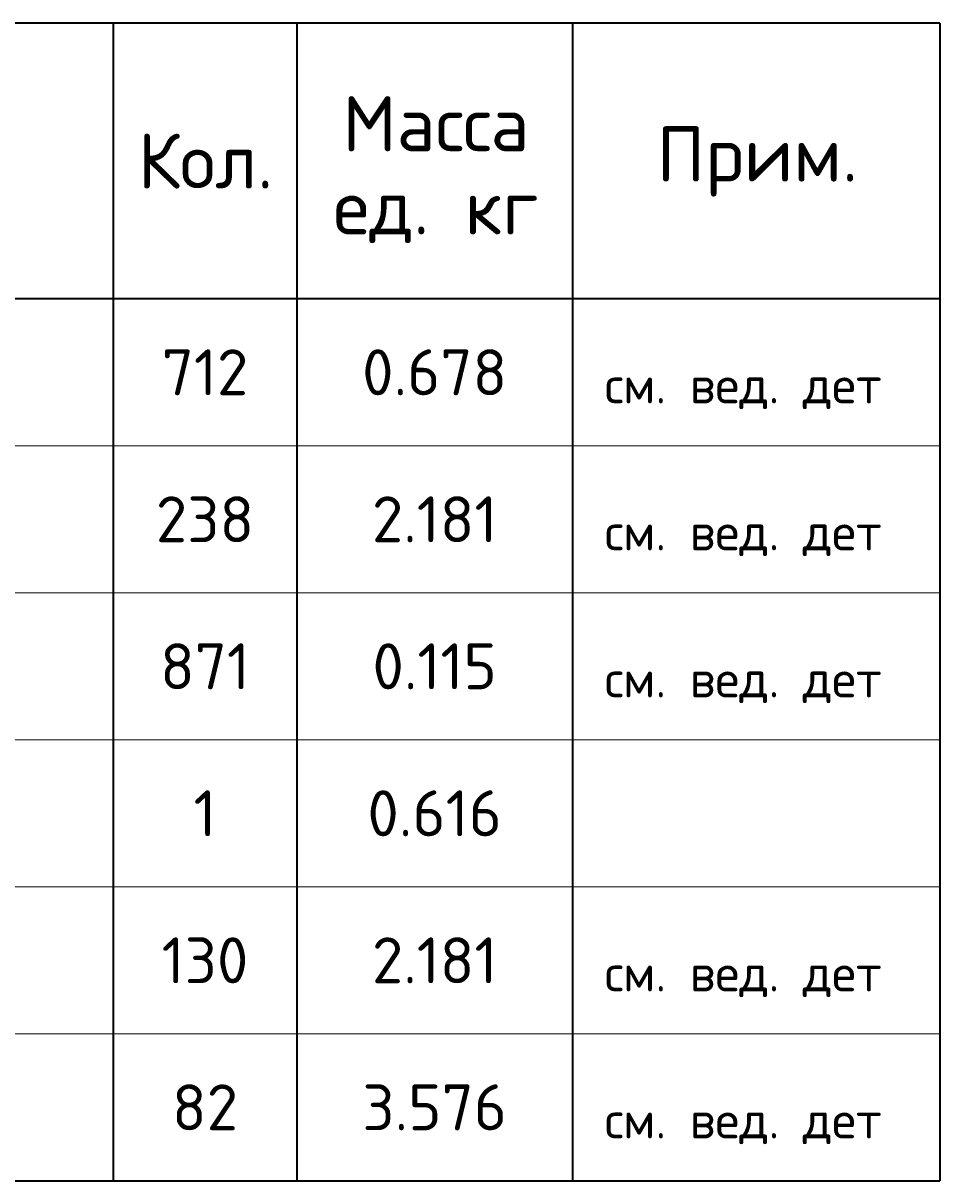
# Model space of a CAD drawing. Header units: millimetres. Extents: x 23072 to 32442, y 57140 to 64005.
# Tile 8 of 10: x 25872 to 26870, y 62492 to 63752. Entities that reach past the tile are written whole.
import ezdxf

# ---------------------------------------------------------------- set-up
doc = ezdxf.new("R2010")
doc.units = ezdxf.units.MM
doc.layers.add('Standard', color=7, linetype='Continuous', lineweight=25)
doc.styles.add('ARIAL', font='ARIAL.TTF')
doc.styles.add('ISOCPEUR', font='ISOCPEUR')

msp = doc.modelspace()

# ---------------------------------------------------------------- linework, layer by layer
at = {"layer": 'Standard', "color": 7, "linetype": 'Continuous', "lineweight": 35, "transparency": 33554687}
for p, q in [((26870.3, 63752.5), (23170.3, 63752.5)), ((25970.3, 63752.5), (25970.3, 63452.5)), ((26170.3, 63752.5), (26170.3, 63452.5)), ((26470.3, 63752.5), (26470.3, 63452.5)), ((26870.3, 63752.5), (26870.3, 63452.5)), ((26870.3, 63452.5), (23170.3, 63452.5)), ((25970.3, 63452.5), (25970.3, 63292.5)), ((26170.3, 63452.5), (26170.3, 63292.5)), ((26470.3, 63452.5), (26470.3, 63292.5)), ((26870.3, 63452.5), (26870.3, 63292.5)), ((25970.3, 63292.5), (25970.3, 63132.5)), ((26170.3, 63292.5), (26170.3, 63132.5)), ((26470.3, 63292.5), (26470.3, 63132.5)), ((26870.3, 63292.5), (26870.3, 63132.5)), ((25970.3, 63132.5), (25970.3, 62972.5)), ((26170.3, 63132.5), (26170.3, 62972.5)), ((26470.3, 63132.5), (26470.3, 62972.5)), ((26870.3, 63132.5), (26870.3, 62972.5)), ((25970.3, 62972.5), (25970.3, 62812.5)), ((26170.3, 62972.5), (26170.3, 62812.5)), ((26470.3, 62972.5), (26470.3, 62812.5)), ((26870.3, 62972.5), (26870.3, 62812.5)), ((25970.3, 62812.5), (25970.3, 62652.5)), ((26170.3, 62812.5), (26170.3, 62652.5)), ((26470.3, 62812.5), (26470.3, 62652.5)), ((26870.3, 62812.5), (26870.3, 62652.5)), ((25970.3, 62652.5), (25970.3, 62492.5)), ((26170.3, 62652.5), (26170.3, 62492.5)), ((26470.3, 62652.5), (26470.3, 62492.5)), ((26870.3, 62652.5), (26870.3, 62492.5)), ((23170.3, 62492.5), (26870.3, 62492.5))]:
    msp.add_line(p, q, dxfattribs=at)
at = {"layer": 'Standard', "color": 7, "linetype": 'Continuous', "lineweight": 13, "transparency": 33554687}
for p, q in [((26870.3, 63292.5), (23170.3, 63292.5)), ((26870.3, 63132.5), (23170.3, 63132.5)), ((26870.3, 62972.5), (23170.3, 62972.5)), ((26870.3, 62812.5), (23170.3, 62812.5)), ((26870.3, 62652.5), (23170.3, 62652.5)), ((26870.3, 62492.5), (23170.3, 62492.5))]:
    msp.add_line(p, q, dxfattribs=at)

# ---------------------------------------------------------------- texts
at = {"layer": 'Standard', "color": 7, "linetype": 'Continuous', "lineweight": 35, "transparency": 33554687, "insert": (26321.6, 63673), "char_height": 60, "width": 248.903, "attachment_point": 2, "line_spacing_factor": 0.903614, "style": 'ARIAL'}
msp.add_mtext('\\A1;{\\fISOCPEUR|i0|b0;\\H60.000000;\\W1.000000;\\C7;Масса}\\P{\\fISOCPEUR|i0|b0;\\H60.000000;\\W1.000000;\\C7;ед. кг}\\P', dxfattribs=at)
at = {"layer": 'Standard', "color": 7, "linetype": 'Continuous', "lineweight": 35, "transparency": 33554687, "attachment_point": 5, "style": 'ISOCPEUR'}
for s, insert, char_height, width in [('\\A1;{\\fISOCPEUR|i0|b0;\\H60.000000;\\W1.000000;\\C7;Кол.}\\P', (26070.9, 63602.5), 12, 177.778), ('\\A1;{\\fISOCPEUR|i0|b0;\\H60.000000;\\W1.000000;\\C7;Прим.}\\P', (26671.6, 63601.9), 12, 226.286), ('\\A1;{\\fISOCPEUR|i0|b0;\\H50.000000;\\W1.000000;\\C7;712}\\P', (26070.3, 63372.5), 10, 115.652), ('\\A1;{\\fISOCPEUR|i0|b0;\\H50.000000;\\W1.000000;\\C7;0.678}\\P', (26320.3, 63372.5), 10, 178.485), ('\\A1;{\\fISOCPEUR|i0|b0;\\H50.000000;\\W1.000000;\\C7;238}\\P', (26070.3, 63212.5), 10, 127.826), ('\\A1;{\\fISOCPEUR|i0|b0;\\H50.000000;\\W1.000000;\\C7;2.181}\\P', (26320.3, 63212.5), 10, 155.455), ('\\A1;{\\fISOCPEUR|i0|b0;\\H50.000000;\\W1.000000;\\C7;871}\\P', (26070.3, 63052.5), 10, 115.652), ('\\A1;{\\fISOCPEUR|i0|b0;\\H50.000000;\\W1.000000;\\C7;0.115}\\P', (26320.3, 63052.5), 10, 155.455), ('\\A1;{\\fISOCPEUR|i0|b0;\\H50.000000;\\W1.000000;\\C7;1}\\P', (26070.3, 62892.5), 10, 38.889), ('\\A1;{\\fISOCPEUR|i0|b0;\\H50.000000;\\W1.000000;\\C7;0.616}\\P', (26320.3, 62892.5), 10, 166.97), ('\\A1;{\\fISOCPEUR|i0|b0;\\H50.000000;\\W1.000000;\\C7;130}\\P', (26070.3, 62732.5), 10, 115.652), ('\\A1;{\\fISOCPEUR|i0|b0;\\H50.000000;\\W1.000000;\\C7;2.181}\\P', (26320.3, 62732.5), 10, 155.455), ('\\A1;{\\fISOCPEUR|i0|b0;\\H50.000000;\\W1.000000;\\C7;82}\\P', (26070.3, 62572.5), 10, 91.875), ('\\A1;{\\fISOCPEUR|i0|b0;\\H50.000000;\\W1.000000;\\C7;3.576}\\P', (26320.3, 62572.5), 10, 178.485)]:
    msp.add_mtext(s, dxfattribs=dict(at, insert=insert, char_height=char_height, width=width))
at = {"layer": 'Standard', "color": 7, "linetype": 'Continuous', "lineweight": 13, "transparency": 33554687, "char_height": 8, "attachment_point": 7}
for s, insert, width, style in [('\\A1;{\\fISOCPEUR|i0|b0;\\H40.000000;\\W1.000000;\\C7;см. вед. дет}\\P', (26505.4, 63332.4), 323.487, 'ISOCPEUR'), ('\\A1;{\\fISOCPEUR|i0|b0;\\H40.000000;\\W1.000000;\\C7;см. вед. дет}\\P', (26505.4, 63172.4), 323.487, 'ISOCPEUR'), ('\\A1;{\\fISOCPEUR|i0|b0;\\H40.000000;\\W1.000000;\\C7;см. вед. дет}\\P', (26505.4, 63012.4), 323.487, 'ISOCPEUR'), ('}\\P', (26505.4, 62852.4), 13.985, 'ARIAL'), ('\\A1;{\\fISOCPEUR|i0|b0;\\H40.000000;\\W1.000000;\\C7;см. вед. дет}\\P', (26505.4, 62692.4), 323.487, 'ISOCPEUR'), ('\\A1;{\\fISOCPEUR|i0|b0;\\H40.000000;\\W1.000000;\\C7;см. вед. дет}\\P', (26505.4, 62532.4), 323.487, 'ISOCPEUR')]:
    msp.add_mtext(s, dxfattribs=dict(at, insert=insert, width=width, style=style))

doc.saveas('drawing.dxf')
